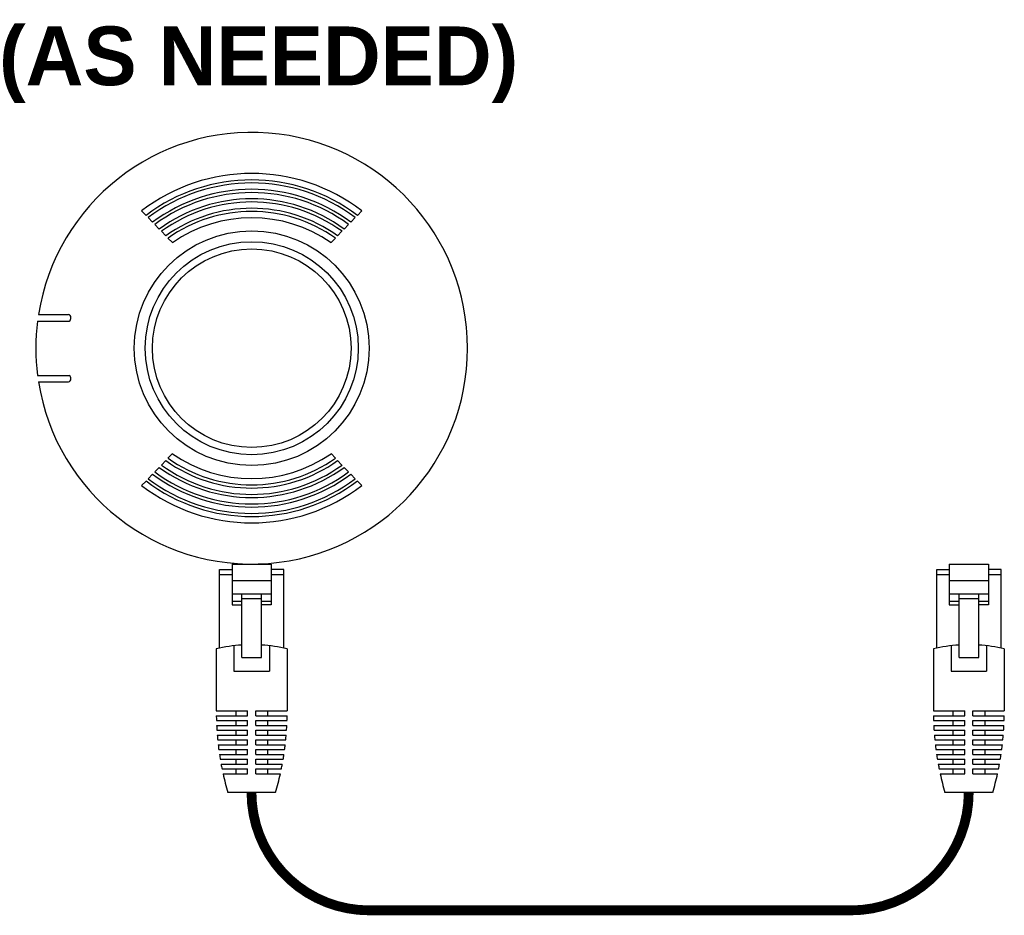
# Model space of a CAD drawing. Header units: inches. Extents: x 19474 to 23438, y 635 to 1835.
# Tile 11 of 14: x 22523.87 to 22525.28, y 1649.43 to 1650.71. Entities that reach past the tile are written whole.
import ezdxf

# ---------------------------------------------------------------- set-up
doc = ezdxf.new("R2010")
doc.units = ezdxf.units.IN
doc.header["$MEASUREMENT"] = 0
doc.layers.add('E-DIAG-GRPH', color=7, linetype='Continuous', lineweight=30)
doc.layers.add('E-DIAG-IDEN', color=7, linetype='Continuous', lineweight=30)
doc.layers.add('WS_DETAIL', color=7, linetype='Continuous')
doc.styles.add('Arial-b', font='arialbd.ttf')

# ---------------------------------------------------------------- blocks, each defined once
blk = doc.blocks.new('A$C756910A1')
at = {"layer": 'WS_DETAIL'}
for p, q in [((0.725, 10.425), (0.725, 8.557)), ((0.725, 10.425), (2.507, 10.425)), ((2.507, 10.425), (2.507, 8.557)), ((0.15, 6.597), (0.15, 10.173)), ((0.15, 10.173), (0.725, 10.173)), ((0.725, 9.925), (0.15, 9.925)), ((3.082, 10.173), (2.507, 10.173)), ((3.082, 9.925), (2.507, 9.925)), ((3.082, 6.597), (3.082, 10.173)), ((2.507, 9.659), (0.725, 9.659)), ((2.507, 9.058), (0.725, 9.058)), ((1.169, 6.17), (1.169, 9.058)), ((2.064, 6.17), (2.064, 9.058)), ((0.725, 8.735), (1.169, 8.735)), ((0.725, 8.557), (1.169, 8.557)), ((1.169, 8.848), (2.064, 8.848)), ((2.064, 8.735), (2.507, 8.735)), ((2.507, 8.557), (2.064, 8.557)), ((0, 6.565), (0, 3.726)), ((0.808, 6.701), (0.808, 5.546)), ((2.424, 6.701), (2.424, 5.546)), ((3.232, 6.565), (3.232, 3.726)), ((1.169, 6.17), (2.064, 6.17)), ((0.808, 5.546), (2.424, 5.546)), ((0, 3.726), (1.428, 3.726)), ((0.89, 3.726), (0.89, 3.506)), ((1.428, 3.506), (1.428, 3.726)), ((1.805, 3.726), (3.232, 3.726)), ((1.805, 3.506), (1.805, 3.726)), ((2.342, 3.726), (2.342, 3.506)), ((0.002, 3.506), (1.428, 3.506)), ((0.007, 3.285), (1.428, 3.285)), ((0.89, 3.285), (0.89, 3.064)), ((1.428, 3.064), (1.428, 3.285)), ((1.805, 3.506), (3.231, 3.506)), ((1.805, 3.285), (3.225, 3.285)), ((1.805, 3.064), (1.805, 3.285)), ((2.342, 3.285), (2.342, 3.064)), ((0.016, 3.064), (1.428, 3.064)), ((0.029, 2.844), (1.428, 2.844)), ((0.89, 2.844), (0.89, 2.623)), ((1.428, 2.623), (1.428, 2.844)), ((1.805, 3.064), (3.216, 3.064)), ((1.805, 2.844), (3.203, 2.844)), ((1.805, 2.623), (1.805, 2.844)), ((2.342, 2.844), (2.342, 2.623)), ((0.045, 2.623), (1.428, 2.623)), ((0.065, 2.403), (1.428, 2.403)), ((0.89, 2.403), (0.89, 2.182)), ((1.428, 2.182), (1.428, 2.403)), ((1.805, 2.623), (3.187, 2.623)), ((1.805, 2.403), (3.167, 2.403)), ((1.805, 2.182), (1.805, 2.403)), ((2.342, 2.403), (2.342, 2.182)), ((0.089, 2.182), (1.428, 2.182)), ((0.116, 1.962), (1.428, 1.962)), ((0.89, 1.962), (0.89, 1.741)), ((1.428, 1.741), (1.428, 1.962)), ((1.805, 2.182), (3.144, 2.182)), ((1.805, 1.962), (3.116, 1.962)), ((1.805, 1.741), (1.805, 1.962)), ((2.342, 1.962), (2.342, 1.741)), ((0.147, 1.741), (1.428, 1.741)), ((0.182, 1.521), (1.428, 1.521)), ((0.89, 1.521), (0.89, 1.3)), ((1.428, 1.3), (1.428, 1.521)), ((1.805, 1.741), (3.085, 1.741)), ((1.805, 1.521), (3.051, 1.521)), ((1.805, 1.3), (1.805, 1.521)), ((2.342, 1.521), (2.342, 1.3)), ((0.22, 1.3), (1.428, 1.3)), ((0.262, 1.08), (1.428, 1.08)), ((0.89, 1.08), (0.89, 0.859)), ((1.428, 0.859), (1.428, 1.08)), ((1.805, 1.3), (3.012, 1.3)), ((1.805, 1.08), (2.97, 1.08)), ((1.805, 0.859), (1.805, 1.08)), ((2.342, 1.08), (2.342, 0.859)), ((0.308, 0.859), (1.428, 0.859)), ((1.805, 0.859), (2.924, 0.859)), ((2.692, 0), (0.525, 0))]:
    blk.add_line(p, q, dxfattribs=at)
for centre, radius, start, end in [((1.616, -0.583), 7.328, 93.502, 102.7411), ((1.616, -0.583), 7.328, 77.2589, 86.498), ((13.487, 3.726), 13.487, 180.937, 181.8742), ((-10.255, 3.726), 13.487, 358.1258, 359.063), ((13.487, 3.726), 13.487, 182.8119, 183.7504), ((-10.255, 3.726), 13.487, 356.2496, 357.1881), ((13.487, 3.726), 13.487, 184.6899, 185.6307), ((-10.255, 3.726), 13.487, 354.3693, 355.3101), ((13.487, 3.726), 13.487, 186.573, 187.5171), ((-10.255, 3.726), 13.487, 352.4829, 353.427), ((13.487, 3.726), 13.487, 188.4632, 189.4117), ((-10.255, 3.726), 13.487, 350.5883, 351.5368), ((13.487, 3.726), 13.487, 190.3627, 191.3167), ((-10.255, 3.726), 13.487, 348.6833, 349.6373), ((13.487, 3.726), 13.487, 192.2739, 196.0379), ((-10.255, 3.726), 13.487, 343.9621, 347.7261)]:
    blk.add_arc(centre, radius, start, end, dxfattribs=at)
blk = doc.blocks.new('RJ45')
at = {"layer": 'WS_DETAIL', "xscale": 1.117448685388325, "yscale": 1.117448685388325, "zscale": 1.117448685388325}
blk.add_blockref('A$C756910A1', (59.472, 150.684), dxfattribs=at)

msp = doc.modelspace()

# ---------------------------------------------------------------- linework, layer by layer
at = {"layer": 'E-DIAG-GRPH', "linetype": 'Continuous'}
for p, q in [((22524.046, 1650.4406), (22524.0523, 1650.4341)), ((22524.0554, 1650.4309), (22524.0617, 1650.4243)), ((22524.3511, 1650.4309), (22524.3449, 1650.4243)), ((22524.3606, 1650.4406), (22524.3543, 1650.4341)), ((22524.0617, 1650.4243), (22524.0617, 1650.4243)), ((22524.0648, 1650.4211), (22524.0711, 1650.4146)), ((22524.3417, 1650.4211), (22524.3354, 1650.4146)), ((22524.0743, 1650.4113), (22524.0805, 1650.4048)), ((22524.0837, 1650.4016), (22524.09, 1650.3951)), ((22524.3229, 1650.4016), (22524.3166, 1650.3951)), ((22524.3323, 1650.4113), (22524.326, 1650.4048)), ((22523.8987, 1650.2924), (22523.9414, 1650.2924)), ((22523.8973, 1650.2831), (22523.9426, 1650.2831)), ((22523.8973, 1650.2055), (22523.9426, 1650.2055)), ((22523.8987, 1650.1962), (22523.9414, 1650.1962)), ((22524.0837, 1650.087), (22524.09, 1650.0936)), ((22524.3229, 1650.087), (22524.3166, 1650.0936)), ((22524.0743, 1650.0773), (22524.0805, 1650.0838)), ((22524.3323, 1650.0773), (22524.326, 1650.0838)), ((22524.0554, 1650.0578), (22524.0617, 1650.0643)), ((22524.0617, 1650.0643), (22524.0617, 1650.0643)), ((22524.0648, 1650.0675), (22524.0711, 1650.074)), ((22524.3417, 1650.0675), (22524.3354, 1650.074)), ((22524.3511, 1650.0578), (22524.3449, 1650.0643)), ((22524.046, 1650.048), (22524.0523, 1650.0545)), ((22524.3606, 1650.048), (22524.3543, 1650.0545))]:
    msp.add_line(p, q, dxfattribs=at)
at = {"layer": 'E-DIAG-GRPH', "const_width": 0.014}
msp.add_lwpolyline([(22524.203, 1649.6092, 0.414214), (22524.3713, 1649.441), (22525.0594, 1649.441, 0.414214), (22525.2277, 1649.6092)], format="xyb", dxfattribs=at)
at = {"layer": 'E-DIAG-GRPH', "linetype": 'Continuous'}
for radius in [0.1677, 0.1522, 0.1419]:
    msp.add_circle((22524.2033, 1650.2443), radius, dxfattribs=at)
for centre, radius, start, end in [((22524.2033, 1650.2443), 0.3084, 188.9704, 171.0296), ((22524.2033, 1650.235), 0.2589, 52.5773, 127.4227), ((22524.2033, 1650.2347), 0.2501, 52.857, 127.143), ((22524.2033, 1650.2346), 0.2458, 53.0059, 126.9941), ((22524.2033, 1650.2342), 0.2371, 53.3241, 126.6759), ((22524.2033, 1650.234), 0.2327, 53.4942, 126.5058), ((22524.2033, 1650.2336), 0.2241, 53.8593, 126.1407), ((22524.2033, 1650.2334), 0.2198, 54.0556, 125.9444), ((22524.2033, 1650.2329), 0.2113, 54.4789, 125.5211), ((22524.2033, 1650.2326), 0.207, 54.7076, 125.2924), ((22524.2033, 1650.232), 0.1986, 55.2042, 124.7958), ((22523.9401, 1650.2875), 0.00505, 299.717, 74.9629), ((22524.2033, 1650.2443), 0.3084, 172.7677, 187.2323), ((22523.9401, 1650.2011), 0.00505, 285.0371, 60.283), ((22524.2033, 1650.2566), 0.1986, 235.2042, 304.7958), ((22524.2033, 1650.2557), 0.2113, 234.4789, 305.5211), ((22524.2033, 1650.256), 0.207, 234.7076, 305.2924), ((22524.2033, 1650.2544), 0.2371, 233.3241, 306.6759), ((22524.2033, 1650.2546), 0.2327, 233.4942, 306.5058), ((22524.2033, 1650.255), 0.2241, 233.8593, 306.1407), ((22524.2033, 1650.2552), 0.2198, 234.0556, 305.9444), ((22524.2033, 1650.2539), 0.2501, 232.857, 307.143), ((22524.2033, 1650.254), 0.2458, 233.0059, 306.9941), ((22524.2033, 1650.2536), 0.2589, 232.5773, 307.4227)]:
    msp.add_arc(centre, radius, start, end, dxfattribs=at)

# ---------------------------------------------------------------- block references
at = {"layer": 'E-DIAG-GRPH', "xscale": 0.028042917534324, "yscale": 0.028042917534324, "zscale": 0.028042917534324}
for p in [(22522.4849, 1645.3836), (22523.5095, 1645.3836)]:
    msp.add_blockref('RJ45', p, dxfattribs=at)

# ---------------------------------------------------------------- texts
at = {"layer": 'E-DIAG-IDEN', "linetype": 'Continuous', "insert": (22524.2031, 1650.704), "char_height": 0.083945, "width": 0.896789, "attachment_point": 2, "style": 'Arial-b'}
msp.add_mtext('(AS NEEDED)', dxfattribs=at)

doc.saveas('drawing.dxf')
